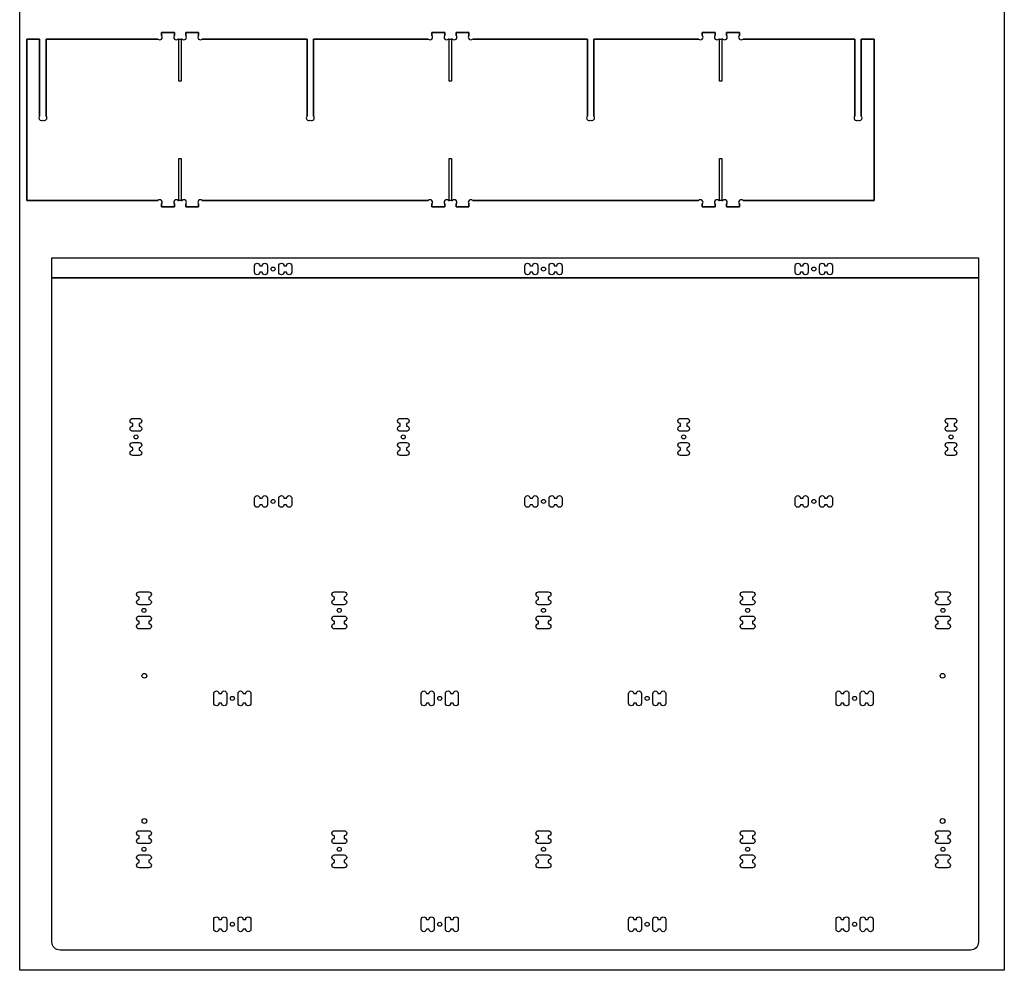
# Model space of a CAD drawing. Header units: millimetres. Extents: x 0 to 1220, y 0 to 2440.
# Tile 1 of 2: x 0 to 1220, y 0 to 1178. Entities that reach past the tile are written whole.
import ezdxf

# ---------------------------------------------------------------- set-up
doc = ezdxf.new("R2010")
doc.units = ezdxf.units.MM
doc.layers.get('0').update_dxf_attribs({"linetype": 'CONTINUOUS'})

msp = doc.modelspace()

# ---------------------------------------------------------------- linework, layer by layer
for p, q in [((191.7, 1162), (175.7, 1162)), ((175.7, 1162), (175.7, 1158.5)), ((175.7, 1158.5), (175.7, 1162)), ((175.7, 1162), (191.7, 1162)), ((191.7, 1158.5), (191.7, 1162)), ((191.7, 1162), (191.7, 1158.5)), ((221.7, 1162), (205.7, 1162)), ((205.7, 1162), (205.7, 1158.5)), ((205.7, 1158.5), (205.7, 1162)), ((205.7, 1162), (221.7, 1162)), ((221.7, 1158.5), (221.7, 1162)), ((221.7, 1162), (221.7, 1158.5)), ((526.7, 1162), (510.7, 1162)), ((510.7, 1162), (510.7, 1158.5)), ((510.7, 1158.5), (510.7, 1162)), ((510.7, 1162), (526.7, 1162)), ((526.7, 1158.5), (526.7, 1162)), ((526.7, 1162), (526.7, 1158.5)), ((556.7, 1162), (540.7, 1162)), ((540.7, 1162), (540.7, 1158.5)), ((540.7, 1158.5), (540.7, 1162)), ((540.7, 1162), (556.7, 1162)), ((556.7, 1158.5), (556.7, 1162)), ((556.7, 1162), (556.7, 1158.5)), ((861.7, 1162), (845.7, 1162)), ((845.7, 1162), (845.7, 1158.5)), ((845.7, 1158.5), (845.7, 1162)), ((845.7, 1162), (861.7, 1162)), ((861.7, 1158.5), (861.7, 1162)), ((861.7, 1162), (861.7, 1158.5)), ((891.7, 1162), (875.7, 1162)), ((875.7, 1162), (875.7, 1158.5)), ((875.7, 1158.5), (875.7, 1162)), ((875.7, 1162), (891.7, 1162)), ((891.7, 1158.5), (891.7, 1162)), ((891.7, 1162), (891.7, 1158.5)), ((24.7, 1154), (8.7, 1154)), ((8.7, 1154), (8.7, 954)), ((8.7, 954), (8.7, 1154)), ((8.7, 1154), (24.7, 1154)), ((24.7, 1058.5), (24.7, 1154)), ((24.7, 1154), (24.7, 1058.5)), ((171.2, 1154), (32.7, 1154)), ((32.7, 1154), (32.7, 1058.5)), ((32.7, 1058.5), (32.7, 1154)), ((32.7, 1154), (171.2, 1154)), ((197.2, 1154), (196.3, 1154)), ((196.3, 1154), (201.2, 1154)), ((197.2, 1102), (197.2, 1154)), ((201.2, 1154), (200.2, 1154)), ((200.2, 1154), (200.2, 1102)), ((356.1, 1154), (226.3, 1154)), ((226.3, 1154), (356.1, 1154)), ((356.1, 1058.5), (356.1, 1154)), ((356.1, 1154), (356.1, 1058.5)), ((506.2, 1154), (364.1, 1154)), ((364.1, 1154), (364.1, 1058.5)), ((364.1, 1058.5), (364.1, 1154)), ((364.1, 1154), (506.2, 1154)), ((532.2, 1154), (531.3, 1154)), ((531.3, 1154), (536.2, 1154)), ((532.2, 1102), (532.2, 1154)), ((536.2, 1154), (535.2, 1154)), ((535.2, 1154), (535.2, 1102)), ((703.4, 1154), (561.3, 1154)), ((561.3, 1154), (703.4, 1154)), ((703.4, 1058.5), (703.4, 1154)), ((703.4, 1154), (703.4, 1058.5)), ((841.2, 1154), (711.4, 1154)), ((711.4, 1154), (711.4, 1058.5)), ((711.4, 1058.5), (711.4, 1154)), ((711.4, 1154), (841.2, 1154)), ((867.2, 1154), (866.3, 1154)), ((866.3, 1154), (871.2, 1154)), ((867.2, 1102), (867.2, 1154)), ((871.2, 1154), (870.2, 1154)), ((870.2, 1154), (870.2, 1102)), ((1034.7, 1154), (896.3, 1154)), ((896.3, 1154), (1034.7, 1154)), ((1034.7, 1058.5), (1034.7, 1154)), ((1034.7, 1154), (1034.7, 1058.5)), ((1058.7, 1154), (1042.7, 1154)), ((1042.7, 1154), (1042.7, 1058.5)), ((1042.7, 1058.5), (1042.7, 1154)), ((1042.7, 1154), (1058.7, 1154)), ((1058.7, 954), (1058.7, 1154)), ((1058.7, 1154), (1058.7, 954)), ((200.2, 1102), (197.2, 1102)), ((535.2, 1102), (532.2, 1102)), ((870.2, 1102), (867.2, 1102)), ((197.2, 954), (197.2, 1006)), ((197.2, 1006), (200.2, 1006)), ((200.2, 1006), (200.2, 954)), ((532.2, 954), (532.2, 1006)), ((532.2, 1006), (535.2, 1006)), ((535.2, 1006), (535.2, 954)), ((867.2, 954), (867.2, 1006)), ((867.2, 1006), (870.2, 1006)), ((870.2, 1006), (870.2, 954)), ((8.7, 954), (171.2, 954)), ((171.2, 954), (8.7, 954)), ((196.3, 954), (197.2, 954)), ((201.2, 954), (196.3, 954)), ((200.2, 954), (201.2, 954)), ((226.3, 954), (506.2, 954)), ((506.2, 954), (226.3, 954)), ((531.3, 954), (532.2, 954)), ((536.2, 954), (531.3, 954)), ((535.2, 954), (536.2, 954)), ((561.3, 954), (841.2, 954)), ((841.2, 954), (561.3, 954)), ((866.3, 954), (867.2, 954)), ((871.2, 954), (866.3, 954)), ((870.2, 954), (871.2, 954)), ((896.3, 954), (1058.7, 954)), ((1058.7, 954), (896.3, 954)), ((175.7, 949.5), (175.7, 946)), ((175.7, 946), (175.7, 949.5)), ((175.7, 946), (191.7, 946)), ((191.7, 946), (175.7, 946)), ((191.7, 946), (191.7, 949.5)), ((191.7, 949.5), (191.7, 946)), ((205.7, 949.5), (205.7, 946)), ((205.7, 946), (205.7, 949.5)), ((205.7, 946), (221.7, 946)), ((221.7, 946), (205.7, 946)), ((221.7, 946), (221.7, 949.5)), ((221.7, 949.5), (221.7, 946)), ((510.7, 949.5), (510.7, 946)), ((510.7, 946), (510.7, 949.5)), ((510.7, 946), (526.7, 946)), ((526.7, 946), (510.7, 946)), ((526.7, 946), (526.7, 949.5)), ((526.7, 949.5), (526.7, 946)), ((540.7, 949.5), (540.7, 946)), ((540.7, 946), (540.7, 949.5)), ((540.7, 946), (556.7, 946)), ((556.7, 946), (540.7, 946)), ((556.7, 946), (556.7, 949.5)), ((556.7, 949.5), (556.7, 946)), ((845.7, 949.5), (845.7, 946)), ((845.7, 946), (845.7, 949.5)), ((845.7, 946), (861.7, 946)), ((861.7, 946), (845.7, 946)), ((861.7, 946), (861.7, 949.5)), ((861.7, 949.5), (861.7, 946)), ((875.7, 949.5), (875.7, 946)), ((875.7, 946), (875.7, 949.5)), ((875.7, 946), (891.7, 946)), ((891.7, 946), (875.7, 946)), ((891.7, 946), (891.7, 949.5)), ((891.7, 949.5), (891.7, 946))]:
    msp.add_line(p, q)
for points in [[(0, 0), (0, 2440), (1220, 2440), (1220, 0)], [(0, 0), (0, 2440), (1220, 2440), (1220, 0)], [(1188, 883), (1188, 858), (40, 858), (40, 883)]]:
    msp.add_lwpolyline(points, close=True)
for points in [[(307, 865, -1), (300.6, 865), (297.4, 865, -1), (291, 865), (291, 873, -1), (297.4, 873), (300.6, 873, -1), (307, 873)], [(330.6, 873, -1), (337, 873), (337, 865, -1), (330.6, 865), (327.4, 865, -1), (321, 865), (321, 873, -1), (327.4, 873)], [(635.6, 873, -1), (642, 873), (642, 865, -1), (635.6, 865), (632.4, 865, -1), (626, 865), (626, 873, -1), (632.4, 873)], [(665.6, 873, -1), (672, 873), (672, 865, -1), (665.6, 865), (662.4, 865, -1), (656, 865), (656, 873, -1), (662.4, 873)], [(970.6, 873, -1), (977, 873), (977, 865, -1), (970.6, 865), (967.4, 865, -1), (961, 865), (961, 873, -1), (967.4, 873)], [(1000.6, 873, -1), (1007, 873), (1007, 865, -1), (1000.6, 865), (997.4, 865, -1), (991, 865), (991, 873, -1), (997.4, 873)], [(1188, 35, -0.414214), (1178, 25), (50, 25, -0.414214), (40, 35), (40, 858), (1188, 858)], [(140, 668, -1), (140, 674.4), (140, 677.6, -1), (140, 684), (148, 684, -1), (148, 677.6), (148, 674.4, -1), (148, 668)], [(471.3, 668, -1), (471.3, 674.4), (471.3, 677.6, -1), (471.3, 684), (479.3, 684, -1), (479.3, 677.6), (479.3, 674.4, -1), (479.3, 668)], [(818.7, 668, -1), (818.7, 674.4), (818.7, 677.6, -1), (818.7, 684), (826.7, 684, -1), (826.7, 677.6), (826.7, 674.4, -1), (826.7, 668)], [(1150, 668, -1), (1150, 674.4), (1150, 677.6, -1), (1150, 684), (1158, 684, -1), (1158, 677.6), (1158, 674.4, -1), (1158, 668)], [(148, 654, -1), (148, 647.6), (148, 644.4, -1), (148, 638), (140, 638, -1), (140, 644.4), (140, 647.6, -1), (140, 654)], [(479.3, 644.4, -1), (479.3, 638), (471.3, 638, -1), (471.3, 644.4), (471.3, 647.6, -1), (471.3, 654), (479.3, 654, -1), (479.3, 647.6)], [(826.7, 644.4, -1), (826.7, 638), (818.7, 638, -1), (818.7, 644.4), (818.7, 647.6, -1), (818.7, 654), (826.7, 654, -1), (826.7, 647.6)], [(1158, 654, -1), (1158, 647.6), (1158, 644.4, -1), (1158, 638), (1150, 638, -1), (1150, 644.4), (1150, 647.6, -1), (1150, 654)], [(307, 577, -1), (300.6, 577), (297.4, 577, -1), (291, 577), (291, 585, -1), (297.4, 585), (300.6, 585, -1), (307, 585)], [(327.4, 577, -1), (321, 577), (321, 585, -1), (327.4, 585), (330.6, 585, -1), (337, 585), (337, 577, -1), (330.6, 577)], [(635.6, 585, -1), (642, 585), (642, 577, -1), (635.6, 577), (632.4, 577, -1), (626, 577), (626, 585, -1), (632.4, 585)], [(662.4, 577, -1), (656, 577), (656, 585, -1), (662.4, 585), (665.6, 585, -1), (672, 585), (672, 577, -1), (665.6, 577)], [(977, 577, -1), (970.6, 577), (967.4, 577, -1), (961, 577), (961, 585, -1), (967.4, 585), (970.6, 585, -1), (977, 585)], [(997.4, 577, -1), (991, 577), (991, 585, -1), (997.4, 585), (1000.6, 585, -1), (1007, 585), (1007, 577, -1), (1000.6, 577)], [(148, 462.6, -1), (148, 469), (160, 469, -1), (160, 462.6), (160, 459.4, -1), (160, 453), (148, 453, -1), (148, 459.4)], [(390, 462.6, -1), (390, 469), (402, 469, -1), (402, 462.6), (402, 459.4, -1), (402, 453), (390, 453, -1), (390, 459.4)], [(643, 462.6, -1), (643, 469), (655, 469, -1), (655, 462.6), (655, 459.4, -1), (655, 453), (643, 453, -1), (643, 459.4)], [(896, 462.6, -1), (896, 469), (908, 469, -1), (908, 462.6), (908, 459.4, -1), (908, 453), (896, 453, -1), (896, 459.4)], [(1138, 462.6, -1), (1138, 469), (1150, 469, -1), (1150, 462.6), (1150, 459.4, -1), (1150, 453), (1138, 453, -1), (1138, 459.4)], [(160, 429.4, -1), (160, 423), (148, 423, -1), (148, 429.4), (148, 432.6, -1), (148, 439), (160, 439, -1), (160, 432.6)], [(402, 429.4, -1), (402, 423), (390, 423, -1), (390, 429.4), (390, 432.6, -1), (390, 439), (402, 439, -1), (402, 432.6)], [(655, 429.4, -1), (655, 423), (643, 423, -1), (643, 429.4), (643, 432.6, -1), (643, 439), (655, 439, -1), (655, 432.6)], [(908, 429.4, -1), (908, 423), (896, 423, -1), (896, 429.4), (896, 432.6, -1), (896, 439), (908, 439, -1), (908, 432.6)], [(1150, 429.4, -1), (1150, 423), (1138, 423, -1), (1138, 429.4), (1138, 432.6, -1), (1138, 439), (1150, 439, -1), (1150, 432.6)], [(250.1, 343, -1), (256.5, 343), (256.5, 331, -1), (250.1, 331), (246.9, 331, -1), (240.5, 331), (240.5, 343, -1), (246.9, 343)], [(270.5, 343, -1), (276.9, 343), (280.1, 343, -1), (286.5, 343), (286.5, 331, -1), (280.1, 331), (276.9, 331, -1), (270.5, 331)], [(507.1, 343, -1), (513.5, 343), (513.5, 331, -1), (507.1, 331), (503.9, 331, -1), (497.5, 331), (497.5, 343, -1), (503.9, 343)], [(527.5, 343, -1), (533.9, 343), (537.1, 343, -1), (543.5, 343), (543.5, 331, -1), (537.1, 331), (533.9, 331, -1), (527.5, 331)], [(764.1, 343, -1), (770.5, 343), (770.5, 331, -1), (764.1, 331), (760.9, 331, -1), (754.5, 331), (754.5, 343, -1), (760.9, 343)], [(794.1, 343, -1), (800.5, 343), (800.5, 331, -1), (794.1, 331), (790.9, 331, -1), (784.5, 331), (784.5, 343, -1), (790.9, 343)], [(1021.1, 343, -1), (1027.5, 343), (1027.5, 331, -1), (1021.1, 331), (1017.9, 331, -1), (1011.5, 331), (1011.5, 343, -1), (1017.9, 343)], [(1051.1, 343, -1), (1057.5, 343), (1057.5, 331, -1), (1051.1, 331), (1047.9, 331, -1), (1041.5, 331), (1041.5, 343, -1), (1047.9, 343)], [(148, 157, -1), (148, 163.4), (148, 166.6, -1), (148, 173), (160, 173, -1), (160, 166.6), (160, 163.4, -1), (160, 157)], [(402, 173, -1), (402, 166.6), (402, 163.4, -1), (402, 157), (390, 157, -1), (390, 163.4), (390, 166.6, -1), (390, 173)], [(655, 173, -1), (655, 166.6), (655, 163.4, -1), (655, 157), (643, 157, -1), (643, 163.4), (643, 166.6, -1), (643, 173)], [(908, 173, -1), (908, 166.6), (908, 163.4, -1), (908, 157), (896, 157, -1), (896, 163.4), (896, 166.6, -1), (896, 173)], [(1150, 173, -1), (1150, 166.6), (1150, 163.4, -1), (1150, 157), (1138, 157, -1), (1138, 163.4), (1138, 166.6, -1), (1138, 173)], [(148, 127, -1), (148, 133.4), (148, 136.6, -1), (148, 143), (160, 143, -1), (160, 136.6), (160, 133.4, -1), (160, 127)], [(402, 143, -1), (402, 136.6), (402, 133.4, -1), (402, 127), (390, 127, -1), (390, 133.4), (390, 136.6, -1), (390, 143)], [(655, 143, -1), (655, 136.6), (655, 133.4, -1), (655, 127), (643, 127, -1), (643, 133.4), (643, 136.6, -1), (643, 143)], [(908, 143, -1), (908, 136.6), (908, 133.4, -1), (908, 127), (896, 127, -1), (896, 133.4), (896, 136.6, -1), (896, 143)], [(1150, 143, -1), (1150, 136.6), (1150, 133.4, -1), (1150, 127), (1138, 127, -1), (1138, 133.4), (1138, 136.6, -1), (1138, 143)], [(240.5, 63, -1), (246.9, 63), (250.1, 63, -1), (256.5, 63), (256.5, 51, -1), (250.1, 51), (246.9, 51, -1), (240.5, 51)], [(280.1, 63, -1), (286.5, 63), (286.5, 51, -1), (280.1, 51), (276.9, 51, -1), (270.5, 51), (270.5, 63, -1), (276.9, 63)], [(497.5, 63, -1), (503.9, 63), (507.1, 63, -1), (513.5, 63), (513.5, 51, -1), (507.1, 51), (503.9, 51, -1), (497.5, 51)], [(537.1, 63, -1), (543.5, 63), (543.5, 51, -1), (537.1, 51), (533.9, 51, -1), (527.5, 51), (527.5, 63, -1), (533.9, 63)], [(754.5, 63, -1), (760.9, 63), (764.1, 63, -1), (770.5, 63), (770.5, 51, -1), (764.1, 51), (760.9, 51, -1), (754.5, 51)], [(784.5, 63, -1), (790.9, 63), (794.1, 63, -1), (800.5, 63), (800.5, 51, -1), (794.1, 51), (790.9, 51, -1), (784.5, 51)], [(1011.5, 63, -1), (1017.9, 63), (1021.1, 63, -1), (1027.5, 63), (1027.5, 51, -1), (1021.1, 51), (1017.9, 51, -1), (1011.5, 51)], [(1041.5, 63, -1), (1047.9, 63), (1051.1, 63, -1), (1057.5, 63), (1057.5, 51, -1), (1051.1, 51), (1047.9, 51, -1), (1041.5, 51)]]:
    msp.add_lwpolyline(points, format="xyb", close=True)
for centre, radius in [((314, 869), 2.5), ((649, 869), 2.5), ((984, 869), 2.5), ((144, 661), 2.5), ((475.3, 661), 2.5), ((822.7, 661), 2.5), ((1154, 661), 2.5), ((314, 581), 2.5), ((649, 581), 2.5), ((984, 581), 2.5), ((154, 446), 2.5), ((396, 446), 2.5), ((649, 446), 2.5), ((902, 446), 2.5), ((1144, 446), 2.5), ((154.5, 365), 3), ((1143.5, 365), 3), ((263.5, 337), 2.5), ((520.5, 337), 2.5), ((777.5, 337), 2.5), ((1034.5, 337), 2.5), ((154.5, 185), 3), ((1143.5, 185), 3), ((154, 150), 2.5), ((396, 150), 2.5), ((649, 150), 2.5), ((902, 150), 2.5), ((1144, 150), 2.5), ((263.5, 57), 2.5), ((520.5, 57), 2.5), ((777.5, 57), 2.5), ((1034.5, 57), 2.5)]:
    msp.add_circle(centre, radius)
for centre, start, end in [((173.5, 1156.3), -135, 45), ((173.5, 1156.3), -135, 45), ((194, 1156.3), 135, 315), ((194, 1156.3), 135, 315), ((203.5, 1156.3), -135, 45), ((203.5, 1156.3), -135, 45), ((224, 1156.3), 135, 315), ((224, 1156.3), 135, 315), ((508.5, 1156.3), -135, 45), ((508.5, 1156.3), -135, 45), ((529, 1156.3), 135, 315), ((529, 1156.3), 135, 315), ((538.5, 1156.3), -135, 45), ((538.5, 1156.3), -135, 45), ((559, 1156.3), 135, 315), ((559, 1156.3), 135, 315), ((843.5, 1156.3), -135, 45), ((843.5, 1156.3), -135, 45), ((864, 1156.3), 135, 315), ((864, 1156.3), 135, 315), ((873.5, 1156.3), -135, 45), ((873.5, 1156.3), -135, 45), ((894, 1156.3), 135, 315), ((894, 1156.3), 135, 315), ((27, 1056.3), 135, 302.8808), ((27, 1056.3), 135, 302.8808), ((30.5, 1056.3), -122.8808, 45), ((30.5, 1056.3), -122.8808, 45), ((358.3, 1056.3), 135, 302.8808), ((358.3, 1056.3), 135, 302.8808), ((361.8, 1056.3), -122.8808, 45), ((361.8, 1056.3), -122.8808, 45), ((705.7, 1056.3), 135, 302.8808), ((705.7, 1056.3), 135, 302.8808), ((709.1, 1056.3), -122.8808, 45), ((709.1, 1056.3), -122.8808, 45), ((1037, 1056.3), 135, 302.8808), ((1037, 1056.3), 135, 302.8808), ((1040.5, 1056.3), -122.8808, 45), ((1040.5, 1056.3), -122.8808, 45), ((173.5, 951.7), -45, 135), ((173.5, 951.7), -45, 135), ((194, 951.7), 45, 225), ((194, 951.7), 45, 225), ((203.5, 951.7), -45, 135), ((203.5, 951.7), -45, 135), ((224, 951.7), 45, 225), ((224, 951.7), 45, 225), ((508.5, 951.7), -45, 135), ((508.5, 951.7), -45, 135), ((529, 951.7), 45, 225), ((529, 951.7), 45, 225), ((538.5, 951.7), -45, 135), ((538.5, 951.7), -45, 135), ((559, 951.7), 45, 225), ((559, 951.7), 45, 225), ((843.5, 951.7), -45, 135), ((843.5, 951.7), -45, 135), ((864, 951.7), 45, 225), ((864, 951.7), 45, 225), ((873.5, 951.7), -45, 135), ((873.5, 951.7), -45, 135), ((894, 951.7), 45, 225), ((894, 951.7), 45, 225)]:
    msp.add_arc(centre, 3.2, start, end)

doc.saveas('drawing.dxf')
